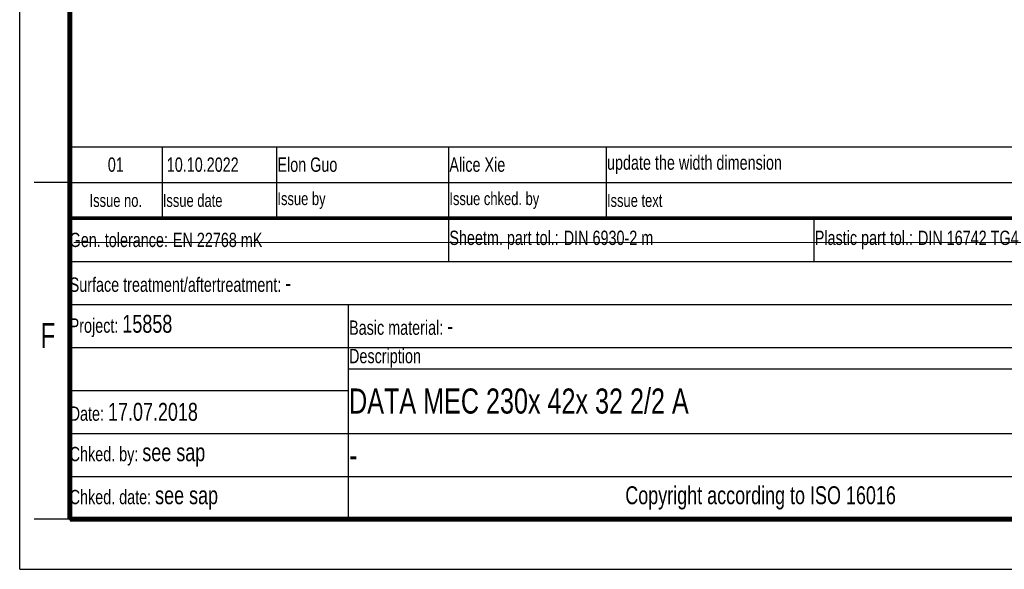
# Model space of a CAD drawing. Header units: millimetres. Extents: x 0 to 210, y 0 to 297.
# Tile 1 of 38: x 0 to 137, y 0 to 77. Entities that reach past the tile are written whole.
import ezdxf

# ---------------------------------------------------------------- set-up
doc = ezdxf.new("R2010")
doc.units = ezdxf.units.MM
doc.header["$LTSCALE"] = 19.36
doc.layers.get('0').update_dxf_attribs({"linetype": 'CONTINUOUS'})
doc.styles.add('TEXTSTYLE_2', font='txt', dxfattribs={"width": 0.75})
doc.styles.add('TEXTSTYLE_4', font='arial.ttf')

# ---------------------------------------------------------------- blocks, each defined once
blk = doc.blocks.new('*T7')
at = {"color": 0, "linetype": 'ByBlock', "lineweight": -2, "transparency": 16777216}
for p, q in [((0, 42), (196, 42)), ((0, 0), (0, 42)), ((53, 36), (53, 42)), ((104, 36), (104, 42)), ((154, 0), (154, 42)), ((196, 0), (196, 42)), ((0, 36), (196, 36)), ((175, 24), (175, 36)), ((175, 33), (196, 33)), ((0, 30), (175, 30)), ((39, 0), (39, 30)), ((0, 24), (196, 24)), ((185, 12), (185, 24)), ((39, 21), (196, 21)), ((0, 18), (39, 18)), ((0, 12), (196, 12)), ((0, 6), (154, 6)), ((0, 0), (196, 0))]:
    blk.add_line(p, q, dxfattribs=at)
at = {"color": 5, "linetype": 'Continuous', "transparency": 16777216}
for s, insert, char_height, width, attachment_point, style in [('Gen. tolerance:\\H2.5; \\H2.0;EN 22768 mK', (0.06, 39), 2, 52.88, 4, 'TEXTSTYLE_2'), ('Sheetm. part tol.:\\H2.5; \\H2.0;DIN 6930-2 m', (53.06, 39), 2, 50.88, 4, 'TEXTSTYLE_2'), ('Plastic part tol.:\\H2.5; \\H2.0;DIN 16742 TG4', (104.06, 39), 2, 49.88, 4, 'TEXTSTYLE_2'), ('Info.: \\H1.8;{\\W0.7;Powder Coating 60-170µm}', (154.06, 39), 2, 41.88, 4, 'TEXTSTYLE_2'), ('Projection', (185.5, 34.5), 2, 20.88, 5, 'TEXTSTYLE_2'), ('Scale:  \\H3.0;1:1', (154.06, 33), 2, 20.88, 4, 'TEXTSTYLE_2'), ('Surface treatment/aftertreatment: \\H2.5;-', (0.06, 33), 2, 153.88, 4, 'TEXTSTYLE_2'), ('Project: \\H2.5;15858', (0.06, 27), 2, 38.88, 4, 'TEXTSTYLE_2'), ('Basic material: \\H2.5;-', (39.06, 27), 2, 114.88, 4, 'TEXTSTYLE_2'), ('Size: \\H3.0; A4', (154.06, 27), 2, 20.88, 4, 'TEXTSTYLE_2'), ('Description', (39.06, 22.5), 2, 114.88, 4, 'TEXTSTYLE_2'), ('Document', (154.06, 22.5), 2, 30.88, 4, 'TEXTSTYLE_2'), ('I', (190.5, 22.5), 2, 10.88, 5, 'TEXTSTYLE_2'), ('Date: \\H2.5;17.07.2018', (0.06, 15), 2, 38.88, 4, 'TEXTSTYLE_2'), ('Chked. by: \\H2.5;see sap', (0.06, 9), 2, 38.88, 4, 'TEXTSTYLE_2'), ('TRIDONIC', (175, 6), 3.5, 41.88, 5, 'TEXTSTYLE_4'), ('Copyright according to ISO 16016', (96.5, 3), 2.5, 114.88, 5, 'TEXTSTYLE_2'), ('Chked. date: \\H2.5;see sap', (0.06, 3), 2, 38.88, 4, 'TEXTSTYLE_2')]:
    blk.add_mtext(s, dxfattribs=dict(at, insert=insert, char_height=char_height, width=width, attachment_point=attachment_point, style=style))
at = {"color": 7, "linetype": 'Continuous', "transparency": 16777216, "char_height": 3.5, "style": 'TEXTSTYLE_2'}
for s, insert, width, attachment_point in [('DATA MEC 230x 42x 32 2/2 A', (39.06, 16.5), 114.88, 4), ('15012358', (169.5, 16.5), 30.88, 5), ('01', (190.5, 16.5), 10.88, 5), ('-', (39.06, 9), 114.88, 4)]:
    blk.add_mtext(s, dxfattribs=dict(at, insert=insert, width=width, attachment_point=attachment_point))
blk = doc.blocks.new('*T8')
at = {"color": 0, "linetype": 'ByBlock', "lineweight": -2, "transparency": 16777216}
for p, q in [((0, 10), (196, 10)), ((0, 0), (0, 10)), ((13, 0), (13, 10)), ((29, 0), (29, 10)), ((53, 0), (53, 10)), ((75, 0), (75, 10)), ((196, 0), (196, 10)), ((0, 5), (196, 5)), ((0, 0), (196, 0))]:
    blk.add_line(p, q, dxfattribs=at)
at = {"color": 5, "linetype": 'Continuous', "transparency": 16777216, "style": 'TEXTSTYLE_2'}
for s, insert, char_height, width, attachment_point in [('01', (6.5, 7.5), 2, 12.88, 5), (' 10.10.2022', (13.06, 7.5), 2, 15.88, 4), ('Elon Guo', (29.06, 7.5), 2, 23.88, 4), ('Alice Xie', (53.06, 7.5), 2, 21.88, 4), ('update the width dimension', (75.06, 7.5), 2, 120.88, 4), ('Issue no.', (6.5, 2.5), 1.8, 12.88, 5), ('Issue date ', (13.06, 2.5), 1.8, 15.88, 4), ('Issue by ', (29.06, 2.5), 1.8, 23.88, 4), ('Issue chked. by', (53.06, 2.5), 1.8, 21.88, 4), ('Issue text ', (75.06, 2.5), 1.8, 120.88, 4)]:
    blk.add_mtext(s, dxfattribs=dict(at, insert=insert, char_height=char_height, width=width, attachment_point=attachment_point))

msp = doc.modelspace()

# ---------------------------------------------------------------- linework, layer by layer
at = {"color": 2, "linetype": 'Continuous'}
for p, q in [((0, 0), (0, 297)), ((7, 54), (2, 54)), ((7, 7), (2, 7)), ((0, 0), (210, 0))]:
    msp.add_line(p, q, dxfattribs=at)
at = {"color": 7, "linetype": 'Continuous'}
for p, q in [((7.5783, 45.59), (159.6426, 45.6882)), ((0, 0), (210, 0))]:
    msp.add_line(p, q, dxfattribs=at)
for points, const_width in [([(7, 7), (7, 290)], 0.7), ([(7, 49), (203, 49)], 0.5), ([(7, 7), (203, 7)], 0.7)]:
    msp.add_lwpolyline(points, dxfattribs=dict(at, const_width=const_width))

# ---------------------------------------------------------------- block references
for name, p in [('*T8', (6.9136, 48.9602)), ('*T7', (6.9135, 6.9601))]:
    msp.add_blockref(name, p)

# ---------------------------------------------------------------- texts
at = {"color": 5, "linetype": 'Continuous', "style": 'TEXTSTYLE_2', "width": 0.714286}
msp.add_text('F', height=3.5, dxfattribs=at).set_placement((2.9222, 30.897))

doc.saveas('drawing.dxf')
